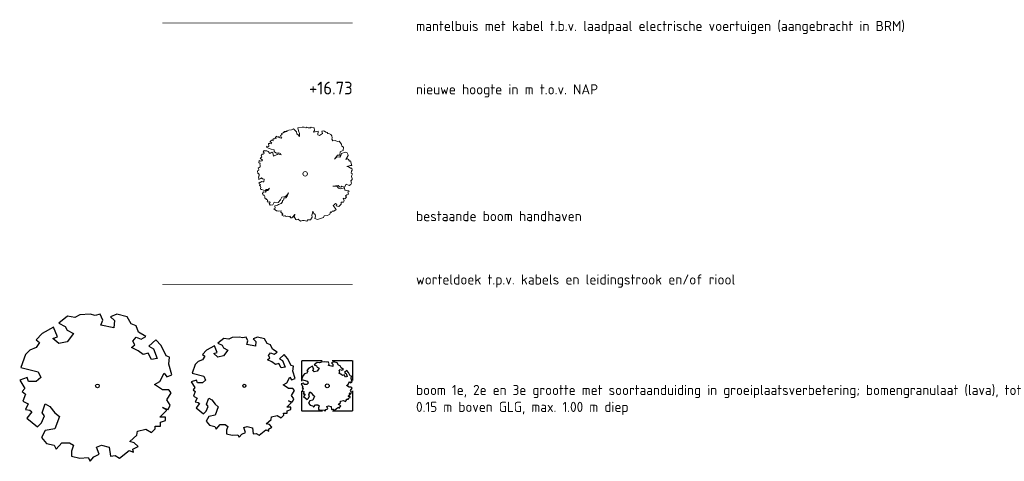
# Model space of a CAD drawing. Header units: metres. Extents: x 174255 to 175175, y 462028 to 462911.
# Tile 108 of 256: x 175015 to 175092, y 462290 to 462325. Entities that reach past the tile are written whole.
import ezdxf
from ezdxf.enums import TextEntityAlignment as Align

# ---------------------------------------------------------------- set-up
doc = ezdxf.new("R2010")
doc.units = ezdxf.units.M
for name, pattern in [('HIDDEN2', [4.7625, 3.175, -1.5875]), ('HIDDENX2', [0.75, 0.5, -0.25]), ('PHANTOM__G5', [5.25, 1.5, -0.75, 0.75, -0.75, 0.75, -0.75])]:
    doc.linetypes.add(name, pattern=pattern)
doc.layers.add('-DR-nw-NUTS-mantelbuis laadkabel', color=171, linetype='PHANTOM__G5')
for name, color, linetype, lineweight in [('B-ME-GR-BOOM-S', 8, 'Continuous', 20), ('N-WE-GR-WORTELDOEK-G', 147, 'HIDDENX2', 25), ('N-WE-GW-GROEIPLAATSVERBETERING_BOMENGRANULAAT-LAVA-G', 97, 'HIDDEN2', 25), ('N-WE-VH-NAP-T20', 7, 'Continuous', 25), ('N-XX-AL-T20', 7, 'Continuous', 25)]:
    doc.layers.add(name, color=color, linetype=linetype, lineweight=lineweight)
for name, color, linetype, lineweight, true_color in [('N-WE-GR-BOOM-1E-GROOTTE-S', 7, 'Continuous', 25, 0x00cc00), ('N-WE-GR-BOOM-2E-GROOTTE-S', 7, 'Continuous', 25, 0x00cc00), ('N-WE-GR-BOOM-3E-GROOTTE-S', 7, 'Continuous', 25, 0x00cc00)]:
    doc.layers.add(name, color=color, linetype=linetype, lineweight=lineweight, true_color=true_color)
doc.styles.add('NLCS-ISO-M500-T20', font='NLCS-ISO.ttf', dxfattribs={"height": 1})

# ---------------------------------------------------------------- blocks, each defined once
blk = doc.blocks.new('boom')
blk.add_lwpolyline([(-0.306, 1.961), (-0.368, 2.058), (-0.435, 2.112), (-0.463, 2.207), (-0.553, 2.308), (-0.621, 2.376), (-0.727, 2.32), (-0.864, 2.305), (-0.973, 2.267), (-0.946, 2.228), (-1.009, 2.216), (-1.034, 2.222), (-1.086, 2.235), (-1.118, 2.198), (-1.085, 2.17), (-1.135, 2.17), (-1.165, 2.165), (-1.249, 2.129), (-1.214, 2.084), (-1.238, 2.046), (-1.295, 2.022), (-1.272, 1.977), (-1.266, 1.907), (-1.229, 1.873), (-1.33, 1.894), (-1.364, 1.911), (-1.358, 1.967), (-1.424, 1.937), (-1.482, 1.941), (-1.494, 1.977), (-1.573, 1.911), (-1.514, 1.868), (-1.571, 1.86), (-1.616, 1.843), (-1.638, 1.866), (-1.702, 1.804), (-1.68, 1.732), (-1.763, 1.769), (-1.851, 1.663), (-1.746, 1.645), (-1.784, 1.578), (-1.855, 1.599), (-1.919, 1.596), (-1.901, 1.476), (-1.89, 1.472), (-1.943, 1.437), (-2.007, 1.451), (-2.028, 1.401), (-1.919, 1.352), (-1.795, 1.296), (-1.625, 1.267), (-1.636, 1.168), (-1.59, 1.14), (-1.505, 1.094), (-1.41, 1.112), (-1.304, 1.077), (-1.262, 1.006), (-1.35, 1.02), (-1.417, 1.059), (-1.474, 1.024), (-1.661, 0.925), (-1.707, 1.101), (-1.753, 1.144), (-1.862, 1.073), (-1.94, 1.179), (-2.021, 1.207), (-2.113, 1.207), (-2.158, 1.234), (-2.208, 1.146), (-2.162, 1.112), (-2.18, 1.055), (-2.212, 1.041), (-2.265, 1.033), (-2.306, 0.96), (-2.286, 0.9), (-2.335, 0.851), (-2.364, 0.826), (-2.236, 0.72), (-2.282, 0.678), (-2.353, 0.66), (-2.42, 0.699), (-2.441, 0.586), (-2.424, 0.579), (-2.374, 0.568), (-2.385, 0.505), (-2.357, 0.473), (-2.374, 0.374), (-2.466, 0.304), (-2.427, 0.237), (-2.438, 0.201), (-2.508, 0.152), (-2.487, 0.025), (-2.448, 0.011), (-2.416, -0.03), (-2.416, -0.106), (-2.443, -0.123), (-2.461, -0.177), (-2.438, -0.234), (-2.434, -0.297), (-2.398, -0.283), (-2.323, -0.243), (-2.296, -0.208), (-2.247, -0.266), (-2.163, -0.274), (-2.171, -0.412), (-2.219, -0.422), (-2.296, -0.394), (-2.347, -0.449), (-2.426, -0.437), (-2.417, -0.522), (-2.345, -0.554), (-2.394, -0.611), (-2.349, -0.64), (-2.333, -0.71), (-2.356, -0.767), (-2.336, -0.825), (-2.272, -0.825), (-2.11, -0.89), (-2.05, -0.829), (-1.946, -0.822), (-1.868, -0.756), (-1.955, -0.876), (-2.026, -0.876), (-2.085, -0.967), (-2.197, -0.946), (-2.251, -1.03), (-2.215, -1.113), (-2.147, -1.127), (-2.12, -1.183), (-2.127, -1.255), (-2.094, -1.306), (-2.061, -1.302), (-2.033, -1.348), (-2.006, -1.374), (-1.983, -1.367), (-1.962, -1.403), (-1.997, -1.424), (-1.953, -1.481), (-1.882, -1.474), (-1.851, -1.476), (-1.845, -1.524), (-1.87, -1.536), (-1.895, -1.555), (-1.843, -1.651), (-1.701, -1.637), (-1.625, -1.496), (-1.42, -1.506), (-1.305, -1.364), (-1.232, -1.225), (-1.027, -1.195), (-0.934, -1.083), (-0.871, -0.99), (-0.948, -1.181), (-1.013, -1.263), (-1.101, -1.266), (-1.142, -1.378), (-1.196, -1.405), (-1.185, -1.473), (-1.253, -1.566), (-1.395, -1.61), (-1.449, -1.652), (-1.586, -1.684), (-1.573, -1.806), (-1.652, -1.831), (-1.513, -1.953), (-1.464, -1.942), (-1.39, -1.959), (-1.264, -1.937), (-1.274, -2.008), (-1.235, -2.069), (-1.186, -2.065), (-1.18, -2.117), (-1.22, -2.165), (-1.117, -2.22), (-1.092, -2.199), (-1.051, -2.2), (-0.996, -2.244), (-0.95, -2.22), (-0.889, -2.242), (-0.82, -2.253), (-0.803, -2.226), (-0.774, -2.286), (-0.778, -2.307), (-0.7, -2.313), (-0.656, -2.253), (-0.548, -2.129), (-0.536, -2.119), (-0.558, -2.244), (-0.597, -2.263), (-0.551, -2.31), (-0.496, -2.403), (-0.445, -2.42), (-0.374, -2.376), (-0.241, -2.488), (-0.139, -2.448), (-0.054, -2.458), (0.079, -2.488), (0.143, -2.414), (0.279, -2.41), (0.36, -2.285), (0.345, -2.174), (0.378, -2.06), (0.398, -1.962), (0.464, -2.078), (0.52, -2.139), (0.537, -2.233), (0.512, -2.34), (0.649, -2.392), (0.966, -2.288), (1, -2.2), (1.182, -2.196), (1.293, -2.127), (1.326, -1.996), (1.392, -2.04), (1.416, -1.957), (1.509, -1.957), (1.632, -1.867), (1.476, -1.669), (1.524, -1.633), (1.587, -1.556), (1.665, -1.591), (1.632, -1.675), (1.776, -1.718), (1.89, -1.594), (1.896, -1.48), (2.008, -1.48), (2.048, -1.413), (2.001, -1.286), (2.093, -1.311), (2.13, -1.261), (2.173, -1.221), (2.115, -1.149), (2.183, -1.097), (2.272, -1.07), (2.24, -0.943), (2.305, -0.92), (2.292, -0.893), (2.081, -0.866), (2.068, -0.739), (1.854, -0.791), (1.745, -0.756), (1.657, -0.644), (1.451, -0.639), (1.737, -0.604), (1.796, -0.689), (1.868, -0.692), (1.928, -0.642), (2.059, -0.701), (2.16, -0.545), (2.316, -0.611), (2.398, -0.567), (2.429, -0.488), (2.404, -0.359), (2.471, -0.297), (2.466, -0.241), (2.431, -0.135), (2.459, -0.065), (2.481, -0.007), (2.426, 0.037), (2.442, 0.142), (2.47, 0.191), (2.459, 0.307), (2.381, 0.305), (2.265, 0.379), (2.183, 0.379), (2.359, 0.432), (2.445, 0.432), (2.431, 0.49), (2.38, 0.684), (2.326, 0.664), (2.275, 0.75), (2.232, 0.785), (2.131, 0.758), (2.255, 0.957), (2.248, 1.027), (2.201, 1.097), (2.107, 1.144), (1.916, 1.078), (1.877, 0.961), (1.83, 0.871), (1.67, 0.887), (1.534, 0.766), (1.698, 0.984), (1.819, 0.988), (1.846, 1.152), (1.901, 1.199), (1.998, 1.222), (2.017, 1.395), (1.921, 1.451), (1.912, 1.565), (1.781, 1.717), (1.703, 1.707), (1.57, 1.761), (1.462, 1.741), (1.394, 1.825), (1.413, 1.903), (1.408, 2.006), (1.348, 2.066), (1.28, 2.106), (1.188, 2.124), (1.164, 2.17), (1.084, 2.192), (1.018, 2.25), (0.943, 2.259), (0.878, 2.242), (0.903, 2.124), (0.864, 2.085), (0.746, 2.021), (0.662, 2.06), (0.684, 2.248), (0.437, 2.192), (0.495, 2.286), (0.471, 2.423), (0.319, 2.457), (0.279, 2.413), (0.157, 2.413), (0.083, 2.462), (0.029, 2.418), (-0.057, 2.455), (-0.162, 2.452), (-0.386, 2.425), (-0.359, 2.258), (-0.299, 2.118), (-0.306, 1.961)])
blk.add_circle((0, 0), 0.12)
blk = doc.blocks.new('SGR-BOOM_3EGROOTTE')
at = {"linetype": 'Continuous', "flags": 128}
blk.add_lwpolyline([(1.089, 1.42), (1.021, 1.589), (0.886, 1.64), (0.785, 1.825), (0.514, 1.893), (0.345, 1.825), (0.447, 1.724), (0.429, 1.538), (0.092, 1.606), (0.142, 1.741), (0.074, 1.893), (-0.061, 1.86), (-0.196, 1.893), (-0.466, 1.876), (-0.601, 1.809), (-0.788, 1.842), (-1.024, 1.656), (-0.855, 1.572), (-0.805, 1.47), (-0.636, 1.386), (-0.805, 1.166), (-1.024, 1.116), (-1.176, 1.25), (-1.057, 1.298), (-1.159, 1.555), (-1.464, 1.386), (-1.616, 1.217), (-1.531, 1.149), (-1.616, 1.014), (-1.785, 0.946), (-1.903, 0.829), (-2.021, 0.49), (-1.566, 0.372), (-1.498, 0.22), (-1.616, 0.118), (-1.818, 0.118), (-1.857, 0.224), (-2.055, 0.152), (-1.92, -0.068), (-1.987, -0.152), (-1.903, -0.22), (-1.971, -0.406), (-1.829, -0.477), (-1.903, -0.626), (-1.785, -0.642), (-1.732, -0.689), (-1.864, -0.85), (-1.582, -1.082), (-1.48, -0.981), (-1.396, -0.795), (-1.464, -0.71), (-1.379, -0.474), (-1.26, -0.541), (-1.125, -0.71), (-1.007, -0.811), (-1.125, -1.133), (-1.379, -1.183), (-1.48, -1.37), (-1.345, -1.522), (-1.142, -1.572), (-1.117, -1.623), (-1.092, -1.673), (-0.939, -1.504), (-0.737, -1.504), (-0.635, -1.572), (-0.685, -1.724), (-0.685, -1.86), (-0.466, -1.911), (-0.246, -1.893), (-0.196, -1.995), (-0.094, -1.876), (0.041, -1.809), (-0.024, -1.617), (0.109, -1.572), (0.312, -1.623), (0.345, -1.86), (0.464, -1.842), (0.582, -1.911), (0.835, -1.707), (0.954, -1.758), (0.937, -1.673), (1.072, -1.606), (0.971, -1.504), (0.852, -1.47), (1.039, -1.302), (1.055, -1.2), (1.275, -1.149), (1.427, -1.234), (1.528, -1.133), (1.521, -1.062), (1.664, -1.062), (1.664, -0.963), (1.799, -0.913), (1.799, -0.829), (1.647, -0.829), (1.833, -0.642), (1.715, -0.575), (1.867, -0.625), (1.917, -0.507), (1.833, -0.372), (1.951, -0.186), (1.883, -0.102), (1.715, -0.102), (1.512, 0.034), (1.647, 0.118), (1.765, 0.338), (1.833, 0.237), (1.967, 0.288), (1.883, 0.575), (1.901, 0.761), (1.815, 0.795), (1.68, 1.065), (1.545, 1.216), (1.361, 1.051), (1.478, 0.981), (1.579, 0.727), (1.427, 0.693), (1.342, 0.862), (1.207, 0.829), (1.072, 0.93), (0.903, 1.014), (0.987, 1.082), (0.937, 1.183), (1.021, 1.285), (1.156, 1.234), (1.275, 1.302)], close=True, dxfattribs=at)
at = {"linetype": 'Continuous'}
blk.add_circle((0, 0), 0.15, dxfattribs=at)
blk = doc.blocks.new('SGR-BOOM_2EGROOTTE')
at = {"linetype": 'Continuous', "flags": 128}
blk.add_lwpolyline([(2.215, 2.89), (2.077, 3.234), (1.804, 3.337), (1.596, 3.715), (1.045, 3.852), (0.702, 3.714), (0.91, 3.508), (0.874, 3.13), (0.187, 3.267), (0.289, 3.543), (0.151, 3.852), (-0.124, 3.784), (-0.399, 3.852), (-0.948, 3.817), (-1.224, 3.681), (-1.603, 3.748), (-2.084, 3.37), (-1.74, 3.199), (-1.637, 2.992), (-1.293, 2.82), (-1.637, 2.373), (-2.084, 2.271), (-2.394, 2.544), (-2.151, 2.641), (-2.359, 3.165), (-2.978, 2.82), (-3.288, 2.476), (-3.115, 2.338), (-3.288, 2.064), (-3.633, 1.926), (-3.873, 1.686), (-4.113, 0.997), (-3.186, 0.756), (-3.048, 0.447), (-3.288, 0.241), (-3.7, 0.241), (-3.779, 0.456), (-4.182, 0.309), (-3.906, -0.138), (-4.044, -0.31), (-3.872, -0.447), (-4.01, -0.826), (-3.721, -0.971), (-3.872, -1.273), (-3.633, -1.307), (-3.524, -1.402), (-3.792, -1.73), (-3.219, -2.202), (-3.012, -1.996), (-2.84, -1.617), (-2.978, -1.446), (-2.807, -0.964), (-2.565, -1.102), (-2.289, -1.446), (-2.049, -1.651), (-2.289, -2.305), (-2.807, -2.407), (-3.012, -2.787), (-2.736, -3.096), (-2.325, -3.199), (-2.273, -3.302), (-2.222, -3.405), (-1.911, -3.061), (-1.499, -3.061), (-1.293, -3.199), (-1.395, -3.508), (-1.395, -3.784), (-0.948, -3.888), (-0.501, -3.852), (-0.399, -4.06), (-0.191, -3.818), (0.083, -3.681), (-0.048, -3.289), (0.221, -3.199), (0.634, -3.303), (0.703, -3.784), (0.944, -3.748), (1.183, -3.888), (1.7, -3.475), (1.942, -3.576), (1.906, -3.405), (2.182, -3.267), (1.976, -3.061), (1.735, -2.992), (2.113, -2.649), (2.147, -2.443), (2.594, -2.338), (2.904, -2.511), (3.11, -2.305), (3.096, -2.162), (3.385, -2.161), (3.385, -1.96), (3.661, -1.858), (3.661, -1.686), (3.351, -1.686), (3.73, -1.306), (3.489, -1.17), (3.799, -1.273), (3.902, -1.032), (3.73, -0.756), (3.97, -0.378), (3.832, -0.207), (3.489, -0.207), (3.076, 0.07), (3.351, 0.241), (3.592, 0.688), (3.73, 0.483), (4.003, 0.585), (3.832, 1.17), (3.868, 1.549), (3.694, 1.617), (3.418, 2.167), (3.143, 2.473), (2.77, 2.138), (3.007, 1.996), (3.213, 1.479), (2.904, 1.411), (2.732, 1.754), (2.456, 1.686), (2.181, 1.893), (1.837, 2.064), (2.009, 2.202), (1.906, 2.407), (2.077, 2.614), (2.353, 2.511), (2.594, 2.649)], close=True, dxfattribs=at)
at = {"linetype": 'Continuous'}
blk.add_circle((0, 0), 0.123, dxfattribs=at)
blk = doc.blocks.new('SGR-BOOM_1EGROOTTE')
at = {"linetype": 'Continuous', "flags": 128}
blk.add_lwpolyline([(167869.052, 467739.156), (167868.849, 467739.66), (167868.449, 467739.811), (167868.145, 467740.365), (167867.336, 467740.567), (167866.834, 467740.365), (167867.138, 467740.062), (167867.085, 467739.507), (167866.078, 467739.709), (167866.228, 467740.113), (167866.026, 467740.567), (167865.623, 467740.466), (167865.219, 467740.566), (167864.414, 467740.516), (167864.01, 467740.315), (167863.455, 467740.414), (167862.748, 467739.86), (167863.253, 467739.609), (167863.404, 467739.305), (167863.908, 467739.053), (167863.404, 467738.398), (167862.748, 467738.248), (167862.295, 467738.649), (167862.651, 467738.791), (167862.346, 467739.559), (167861.438, 467739.053), (167860.984, 467738.549), (167861.237, 467738.347), (167860.984, 467737.944), (167860.478, 467737.742), (167860.127, 467737.391), (167859.774, 467736.38), (167861.134, 467736.027), (167861.336, 467735.574), (167860.984, 467735.272), (167860.38, 467735.272), (167860.265, 467735.588), (167859.674, 467735.372), (167860.078, 467734.716), (167859.876, 467734.465), (167860.127, 467734.263), (167859.925, 467733.708), (167860.349, 467733.496), (167860.127, 467733.052), (167860.479, 467733.003), (167860.637, 467732.864), (167860.244, 467732.383), (167861.085, 467731.691), (167861.389, 467731.993), (167861.64, 467732.548), (167861.438, 467732.799), (167861.689, 467733.506), (167862.044, 467733.304), (167862.448, 467732.8), (167862.8, 467732.499), (167862.448, 467731.54), (167861.689, 467731.39), (167861.389, 467730.833), (167861.793, 467730.38), (167862.396, 467730.229), (167862.471, 467730.078), (167862.547, 467729.926), (167863.002, 467730.431), (167863.607, 467730.431), (167863.909, 467730.229), (167863.759, 467729.775), (167863.759, 467729.371), (167864.415, 467729.219), (167865.07, 467729.271), (167865.22, 467728.967), (167865.524, 467729.322), (167865.926, 467729.523), (167865.733, 467730.096), (167866.128, 467730.229), (167866.734, 467730.076), (167866.835, 467729.372), (167867.188, 467729.424), (167867.539, 467729.219), (167868.296, 467729.825), (167868.651, 467729.676), (167868.599, 467729.927), (167869.003, 467730.129), (167868.701, 467730.431), (167868.347, 467730.533), (167868.903, 467731.036), (167868.952, 467731.338), (167869.607, 467731.491), (167870.062, 467731.238), (167870.363, 467731.54), (167870.342, 467731.75), (167870.767, 467731.75), (167870.767, 467732.046), (167871.171, 467732.196), (167871.171, 467732.447), (167870.718, 467732.447), (167871.273, 467733.004), (167870.92, 467733.204), (167871.373, 467733.053), (167871.524, 467733.406), (167871.273, 467733.81), (167871.624, 467734.364), (167871.422, 467734.615), (167870.92, 467734.615), (167870.313, 467735.021), (167870.717, 467735.272), (167871.071, 467735.928), (167871.273, 467735.627), (167871.674, 467735.777), (167871.422, 467736.634), (167871.475, 467737.189), (167871.22, 467737.29), (167870.816, 467738.096), (167870.412, 467738.545), (167869.865, 467738.053), (167870.213, 467737.845), (167870.515, 467737.088), (167870.062, 467736.987), (167869.809, 467737.49), (167869.405, 467737.391), (167869.002, 467737.694), (167868.498, 467737.945), (167868.749, 467738.147), (167868.598, 467738.448), (167868.849, 467738.752), (167869.254, 467738.6), (167869.607, 467738.803)], close=True, dxfattribs=at)
at = {"linetype": 'Continuous'}
blk.add_circle((167865.804, 467734.919), 0.143, dxfattribs=at)

msp = doc.modelspace()

# ---------------------------------------------------------------- linework, layer by layer
at = {"layer": '-DR-nw-NUTS-mantelbuis laadkabel', "color": 252, "const_width": 0.05, "flags": 128}
msp.add_lwpolyline([(175041.009, 462324.341), (175026.009, 462324.341)], dxfattribs=at)
at = {"layer": 'N-WE-GR-WORTELDOEK-G', "ltscale": 2, "const_width": 0.05, "flags": 128}
msp.add_lwpolyline([(175026.009, 462303.716), (175041.009, 462303.716)], dxfattribs=at)
at = {"layer": 'N-WE-GW-GROEIPLAATSVERBETERING_BOMENGRANULAAT-LAVA-G', "ltscale": 0.5}
msp.add_lwpolyline([(175037.009, 462293.726), (175037.009, 462297.726), (175041.009, 462297.726), (175041.009, 462293.726)], close=True, dxfattribs=at)

# ---------------------------------------------------------------- block references
at = {"layer": 'B-ME-GR-BOOM-S', "xscale": 1.5, "yscale": 1.5}
msp.add_blockref('boom', (175037.267, 462312.448), dxfattribs=at)
at = {"layer": 'N-WE-GR-BOOM-1E-GROOTTE-S'}
msp.add_blockref('SGR-BOOM_1EGROOTTE', (7155.087, -5439.193), dxfattribs=at)
at = {"layer": 'N-WE-GR-BOOM-2E-GROOTTE-S'}
msp.add_blockref('SGR-BOOM_2EGROOTTE', (175032.468, 462295.726), dxfattribs=at)
at = {"layer": 'N-WE-GR-BOOM-3E-GROOTTE-S'}
msp.add_blockref('SGR-BOOM_3EGROOTTE', (175039.009, 462295.726), dxfattribs=at)

# ---------------------------------------------------------------- texts
at = {"layer": 'N-WE-VH-NAP-T20', "style": 'NLCS-ISO-M500-T20'}
msp.add_text('+16.73', height=1, dxfattribs=at).set_placement((175041.009, 462318.716), align=Align.RIGHT)
at = {"layer": 'N-XX-AL-T20', "style": 'NLCS-ISO-M500-T20'}
for s, p in [('mantelbuis met kabel t.b.v. laadpaal electrische voertuigen (aangebracht in BRM)', (175046.009, 462323.716)), ('nieuwe hoogte in m t.o.v. NAP', (175046.009, 462318.716)), ('bestaande boom handhaven', (175046.009, 462308.716)), ('worteldoek t.p.v. kabels en leidingstrook en/of riool', (175046.009, 462303.716))]:
    msp.add_text(s, height=0.8, rotation=0.00001, dxfattribs=at).set_placement(p)
at = {"layer": 'N-XX-AL-T20', "insert": (175046.009, 462293.427), "char_height": 0.8, "width": 48.61993, "attachment_point": 7, "rotation": 0.00001, "style": 'NLCS-ISO-M500-T20'}
msp.add_mtext('boom 1e, 2e en 3e grootte met soortaanduiding in groeiplaatsverbetering; bomengranulaat (lava), tot 0.15 m boven GLG, max. 1.00 m diep', dxfattribs=at)

doc.saveas('drawing.dxf')
